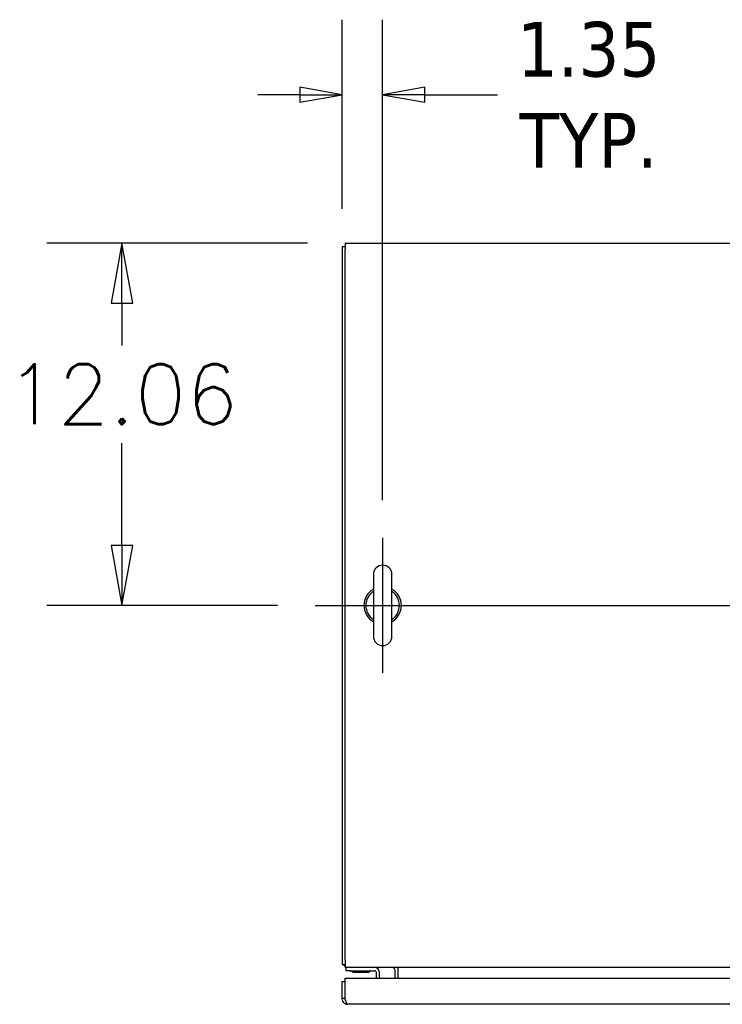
# Model space of a CAD drawing. Extents: x 785 to 1232, y 18 to 306.
# Tile 73 of 232: x 863 to 886, y 273 to 306. Entities that reach past the tile are written whole.
import ezdxf

# ---------------------------------------------------------------- set-up
doc = ezdxf.new("R2010")
doc.units = 0
doc.header["$LTSCALE"] = 4
doc.header["$MEASUREMENT"] = 0
doc.layers.get('0').update_dxf_attribs({"linetype": 'CONTINUOUS'})
doc.layers.get('DEFPOINTS').update_dxf_attribs({"linetype": 'CONTINUOUS'})
doc.styles.add('ROMANS', font='romans.shx')
doc.dimstyles.new('Default (ANSI)', dxfattribs={"dimscale": 20, "dimtxt": 0.07, "dimasz": 0.07, "dimexe": 0.125, "dimexo": 0.0625, "dimgap": 0.031496, "dimtad": 0, "dimtih": 1, "dimtoh": 1, "dimrnd": 1e-08, "dimzin": 0, "dimdsep": 46, "dimtxsty": 'ROMANS', "dimblk": 'Filled-1', "dimcen": 0.09, "dimdle": 0.393701, "dimclrd": 256, "dimclre": 256, "dimclrt": 256, "dimadec": 0, "dimazin": 0, "dimtfac": 0.928571, "dimtofl": 0, "dimtmove": 0, "dimatfit": 3, "dimfxl": 1, "dimtolj": 1, "dimtzin": 0, "dimlwd": -1, "dimlwe": -1, "dimarcsym": 0})

# ---------------------------------------------------------------- blocks, each defined once
blk = doc.blocks.new('Filled-1')
at = {"color": 0}
for p, q in [((0, 0), (-1, 0.179)), ((-1, 0.179), (-1, -0.179)), ((-1, 0), (0, 0)), ((-1, -0.179), (0, 0))]:
    blk.add_line(p, q, dxfattribs=at)
at = {"color": 0, "flags": 128}
blk.add_lwpolyline([(-1, -0.179), (0, 0), (-1, 0.179), (-1, -0.179)], dxfattribs=at)
at = {"color": 0}
blk.add_solid([(-1, -0.179), (0, 0), (-1, 0.179), (-1, -0.179)], dxfattribs=at)
blk = doc.blocks.new('*D5')
at = {"transparency": 16777216}
for p, q in [((872.317, 298.47), (863.634, 298.47)), ((866.134, 296.47), (866.134, 295.069)), ((866.134, 288.408), (866.134, 291.809)), ((871.317, 286.408), (863.634, 286.408))]:
    blk.add_line(p, q, dxfattribs=at)
at = {"layer": 'DEFPOINTS', "color": 0, "transparency": 16777216}
for p in [(873.567, 298.47), (866.134, 286.408), (872.567, 286.408)]:
    blk.add_point(p, dxfattribs=at)
at = {"transparency": 16777216, "xscale": 2, "yscale": 2, "zscale": 2}
for p, rotation in [((866.134, 298.47), 90), ((866.134, 286.408), 270)]:
    blk.add_blockref('Filled-1', p, dxfattribs=dict(at, rotation=rotation))
at = {"transparency": 16777216, "insert": (866.134, 293.439), "char_height": 2, "attachment_point": 5, "style": 'ROMANS'}
blk.add_mtext('\\A1;12.06', dxfattribs=at)
blk = doc.blocks.new('*D6')
at = {"transparency": 16777216}
for p, q in [((873.463, 299.616), (873.463, 305.916)), ((874.817, 289.908), (874.817, 305.916)), ((872.063, 303.416), (870.663, 303.416)), ((876.217, 303.416), (878.646, 303.416))]:
    blk.add_line(p, q, dxfattribs=at)
at = {"layer": 'DEFPOINTS', "color": 0, "transparency": 16777216}
for p in [(874.817, 303.416), (873.463, 298.366), (874.817, 288.658)]:
    blk.add_point(p, dxfattribs=at)
at = {"transparency": 16777216, "xscale": 1.400000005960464, "yscale": 1.400000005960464, "zscale": 1.400000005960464}
blk.add_blockref('Filled-1', (873.463, 303.416), dxfattribs=at)
at = {"transparency": 16777216, "xscale": 1.400000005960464, "yscale": 1.400000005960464, "zscale": 1.400000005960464, "rotation": 180}
blk.add_blockref('Filled-1', (874.817, 303.416), dxfattribs=at)
at = {"transparency": 16777216, "insert": (881.68, 303.416), "char_height": 1.4, "attachment_point": 5, "style": 'ROMANS'}
blk.add_mtext('\\A1;\\fTahoma|b0|i0;\\H1.8200;1.35\\P\\fTahoma|b0|i0;\\H1.8200;TYP.', dxfattribs=at)

msp = doc.modelspace()

# ---------------------------------------------------------------- linework, layer by layer
for p, q in [((873.567, 298.47), (945.484, 298.47)), ((873.567, 298.47), (873.567, 298.273)), ((873.463, 298.366), (873.463, 274.449)), ((873.463, 298.366), (873.567, 298.366)), ((873.567, 274.59), (873.567, 298.273)), ((874.507, 287.438), (874.507, 285.378)), ((875.127, 285.378), (875.127, 287.438)), ((873.567, 274.59), (873.567, 274.345)), ((873.463, 274.449), (873.567, 274.449)), ((945.484, 274.345), (873.567, 274.345)), ((873.588, 274.345), (873.588, 274.241)), ((873.713, 274.241), (873.588, 274.241)), ((873.713, 274.241), (874.547, 274.241)), ((873.856, 274.189), (874.32, 274.189)), ((874.609, 273.996), (874.609, 274.179)), ((874.713, 273.996), (874.713, 274.179)), ((875.234, 273.996), (875.234, 274.252)), ((875.338, 274.252), (875.338, 274.345)), ((875.338, 273.996), (875.338, 274.252)), ((873.563, 273.871), (873.459, 273.871)), ((873.459, 273.871), (873.459, 273.319)), ((873.563, 273.319), (873.563, 273.871)), ((873.564, 273.319), (873.564, 273.996)), ((873.564, 273.996), (908.354, 273.996)), ((873.563, 273.319), (873.459, 273.319)), ((908.261, 273.121), (873.657, 273.121))]:
    msp.add_line(p, q)
at = {"ltscale": 0.096049}
msp.add_line((874.817, 288.658), (874.817, 284.158), dxfattribs=at)
at = {"ltscale": 0.476224}
msp.add_line((872.567, 286.408), (946.484, 286.408), dxfattribs=at)
for centre, radius, start, end in [((874.817, 287.438), 0.31, 0, 180), ((874.817, 286.408), 0.625, 119.7357, 240.2643), ((874.817, 286.408), 0.56, 123.6124, 236.3876), ((874.817, 286.408), 0.625, 299.7357, 60.2643), ((874.817, 286.408), 0.56, 303.6124, 56.3876), ((874.817, 285.378), 0.31, 180, 0), ((873.708, 274.59), 0.245, 215.0898, 234.9102), ((873.748, 274.21), 0.0312, 40.7848, 90), ((873.862, 274.309), 0.12, 220.7848, 266.0521), ((873.856, 274.221), 0.0312, 266.0521, 270), ((874.32, 274.221), 0.0312, 270, 273.9479), ((874.314, 274.309), 0.12, 273.9479, 319.2152), ((874.428, 274.21), 0.0312, 90, 139.2152), ((874.547, 274.179), 0.167, 0, 90), ((874.547, 274.179), 0.0625, 0, 90), ((875.14, 274.252), 0.0938, 0, 90), ((875.14, 274.252), 0.198, 0, 28.2997)]:
    msp.add_arc(centre, radius, start, end)
for points, knots in [([(873.459, 273.319), (873.459, 273.257), (873.49, 273.196), (873.539, 273.16), (873.573, 273.135), (873.615, 273.121), (873.657, 273.121)], [0, 0, 0, 0, 0.935327, 0.935327, 0.935327, 1.570796, 1.570796, 1.570796, 1.570796]), ([(873.58, 273.265), (873.577, 273.269), (873.574, 273.274), (873.572, 273.279), (873.566, 273.291), (873.563, 273.305), (873.563, 273.319)], [0.957768, 0.957768, 0.957768, 0.957768, 1.1271971, 1.1271971, 1.1271971, 1.5707963, 1.5707963, 1.5707963, 1.5707963]), ([(873.657, 273.121), (873.638, 273.121), (873.62, 273.152), (873.601, 273.202), (873.589, 273.235), (873.576, 273.277), (873.564, 273.319)], [0, 0, 0, 0, 0.935327, 0.935327, 0.935327, 1.570796, 1.570796, 1.570796, 1.570796])]:
    msp.add_open_spline(points, degree=3, knots=knots)

# ---------------------------------------------------------------- dimensions: what is measured, and where the dimension line sits
dim = msp.add_linear_dim(base=(874.817, 303.416), p1=(873.463, 298.366), p2=(874.817, 288.658), angle=180, text='\\fTahoma|b0|i0;\\H1.8200;<>\\P\\fTahoma|b0|i0;\\H1.8200;TYP.', dimstyle='Default (ANSI)', override={"dimgap": 0.031496, "dimtih": 0, "dimtoh": 0, "dimdec": 2, "dimtol": 0, "dimlim": 0, "dimtp": 0, "dimtm": 0, "dimtdec": 2, "dimatfit": 1})
dim.commit()
dim.dimension.update_dxf_attribs({"geometry": '*D6', "text_midpoint": (881.68, 303.416), "dimtype": 160})
dim = msp.add_linear_dim(base=(866.134, 286.408), p1=(873.567, 298.47), p2=(872.567, 286.408), angle=90, dimstyle='Default (ANSI)', override={"dimtxt": 0.1, "dimasz": 0.1, "dimgap": 0.031496, "dimdec": 2, "dimtol": 0, "dimlim": 0, "dimtp": 0, "dimtm": 0, "dimtdec": 2, "dimatfit": 1})
dim.commit()
dim.dimension.update_dxf_attribs({"geometry": '*D5', "text_midpoint": (866.134, 293.439), "dimtype": 160})

doc.saveas('drawing.dxf')
